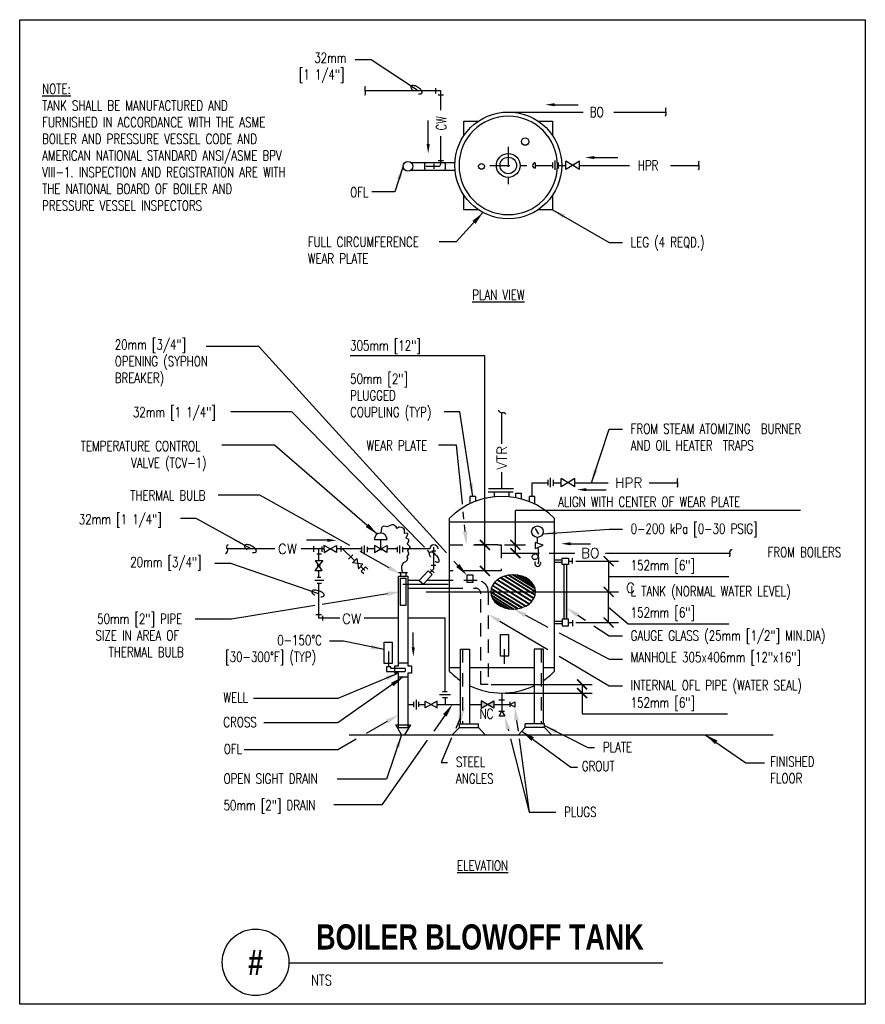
# Model space of a CAD drawing. Header units: inches. Extents: x -0.37 to 7.56, y -0.45 to 8.79.
import ezdxf
from ezdxf.enums import TextEntityAlignment as Align

# ---------------------------------------------------------------- set-up
doc = ezdxf.new("R2010")
doc.units = ezdxf.units.IN
doc.header["$MEASUREMENT"] = 0
doc.header["$PDSIZE"] = -1
doc.linetypes.add('CENTER2', pattern=[1.125, 0.75, -0.125, 0.125, -0.125])
doc.linetypes.add('HIDDEN2', pattern=[0.1875, 0.125, -0.0625])
doc.layers.get('Defpoints').update_dxf_attribs({"color": 2})
doc.layers.add('G-ANNO-NPLT', color=7, linetype='Continuous', plot=False)
for name, color, linetype in [('M-DETL-CNTR', 2, 'CENTER2'), ('M-DETL-DIMS', 1, 'Continuous'), ('M-DETL-HEVY', 5, 'Continuous'), ('M-DETL-MEDM', 4, 'Continuous'), ('M-DETL-TEXT', 2, 'Continuous'), ('M-DETL-THIN', 5, 'Continuous')]:
    doc.layers.add(name, color=color, linetype=linetype)
doc.styles.add('BOLD', font='bold.shx', dxfattribs={"width": 0.9})
doc.styles.add('Romans', font='romans.shx', dxfattribs={"width": 0.75})
doc.dimstyles.new('VA-Dims', dxfattribs={"dimtxt": 0.09375, "dimasz": 0.09375, "dimexe": 0.09375, "dimexo": 0.03125, "dimgap": 0.02, "dimtad": 1, "dimdec": 5, "dimzin": 0, "dimdsep": 46, "dimlunit": 4, "dimtxsty": 'Romans', "dimblk": 'ARCHTICK', "dimcen": 0.09375, "dimclrd": 256, "dimclre": 256, "dimclrt": 256, "dimadec": 0, "dimazin": 0, "dimtfac": 1, "dimtdec": 5, "dimtofl": 0, "dimtmove": 0, "dimatfit": 3, "dimfxl": 1, "dimfrac": 2, "dimtolj": 1, "dimtzin": 0, "dimlwd": -1, "dimlwe": -1, "dimarcsym": 0})
doc.dimstyles.new('VA-Lead', dxfattribs={"dimtxt": 0.09375, "dimasz": 0.125, "dimexe": 0.125, "dimexo": 0.03125, "dimgap": 0.02, "dimtad": 1, "dimdec": 5, "dimzin": 0, "dimdsep": 46, "dimlunit": 4, "dimtxsty": 'Romans', "dimcen": 0.125, "dimclrd": 256, "dimclre": 256, "dimclrt": 256, "dimadec": 0, "dimazin": 0, "dimtfac": 1, "dimtdec": 5, "dimtofl": 0, "dimtmove": 0, "dimatfit": 3, "dimfxl": 1, "dimfrac": 2, "dimtolj": 1, "dimtzin": 0, "dimlwd": -1, "dimlwe": -1, "dimarcsym": 0})
doc.dimstyles.new('VA-Loop', dxfattribs={"dimtxt": 0.09375, "dimasz": 0.18, "dimexe": 0.125, "dimexo": 0.0625, "dimgap": 0.09, "dimtad": 0, "dimtih": 1, "dimtoh": 1, "dimdec": 4, "dimzin": 0, "dimdsep": 46, "dimtxsty": 'Romans', "dimcen": 0.09, "dimclrd": 256, "dimclre": 256, "dimclrt": 256, "dimadec": 0, "dimazin": 0, "dimtfac": 1, "dimtdec": 4, "dimtofl": 0, "dimtmove": 0, "dimatfit": 3, "dimldrblk": 'dimloop1', "dimfxl": 1, "dimtolj": 1, "dimtzin": 0, "dimlwd": -1, "dimlwe": -1, "dimarcsym": 0})

# ---------------------------------------------------------------- blocks, each defined once
blk = doc.blocks.new('_ArchTick')
at = {"color": 0, "linetype": 'ByBlock', "const_width": 0.15}
blk.add_lwpolyline([(-0.5, -0.5), (0.5, 0.5)], dxfattribs=at)
blk = doc.blocks.new('*D3')
at = {"layer": 'Defpoints', "color": 0, "transparency": 16777216}
for p in [(4.0549, 2.5538), (4.1552, 2.4726), (4.9071, 2.4726)]:
    blk.add_point(p, dxfattribs=at)
at = {"layer": 'M-DETL-DIMS', "transparency": 16777216}
for p, q in [((4.0861, 2.5538), (5.0009, 2.5538)), ((4.9071, 2.5538), (4.9071, 2.4726)), ((4.1865, 2.4726), (5.0009, 2.4726)), ((4.9071, 2.4726), (4.9071, 2.2763))]:
    blk.add_line(p, q, dxfattribs=at)
at = {"layer": 'M-DETL-DIMS', "transparency": 16777216, "xscale": 0.09375, "yscale": 0.09375, "zscale": 0.09375}
for p, rotation in [((4.9071, 2.5538), 90), ((4.9071, 2.4726), 270)]:
    blk.add_blockref('_ArchTick', p, dxfattribs=dict(at, rotation=rotation))
blk = doc.blocks.new('*D4')
at = {"layer": 'Defpoints', "color": 0, "transparency": 16777216}
for p in [(4.8175, 3.7086), (4.7626, 3.4211), (5.1571, 3.4211)]:
    blk.add_point(p, dxfattribs=at)
at = {"layer": 'M-DETL-DIMS', "transparency": 16777216}
for p, q in [((4.8487, 3.7086), (5.2509, 3.7086)), ((5.1571, 3.7086), (5.1571, 3.4211)), ((4.7939, 3.4211), (5.2509, 3.4211))]:
    blk.add_line(p, q, dxfattribs=at)
at = {"layer": 'M-DETL-DIMS', "transparency": 16777216, "xscale": 0.09375, "yscale": 0.09375, "zscale": 0.09375}
for p, rotation in [((5.1571, 3.7086), 90), ((5.1571, 3.4211), 270)]:
    blk.add_blockref('_ArchTick', p, dxfattribs=dict(at, rotation=rotation))
blk = doc.blocks.new('*D5')
at = {"layer": 'Defpoints', "color": 0, "transparency": 16777216}
for p in [(4.7626, 3.4211), (5.1571, 3.4211), (4.8175, 3.1336)]:
    blk.add_point(p, dxfattribs=at)
at = {"layer": 'M-DETL-DIMS', "transparency": 16777216}
for p, q in [((4.7939, 3.4211), (5.2509, 3.4211)), ((5.1571, 3.1336), (5.1571, 3.4211)), ((4.8487, 3.1336), (5.2509, 3.1336))]:
    blk.add_line(p, q, dxfattribs=at)
at = {"layer": 'M-DETL-DIMS', "transparency": 16777216, "xscale": 0.09375, "yscale": 0.09375, "zscale": 0.09375}
for p, rotation in [((5.1571, 3.4211), 90), ((5.1571, 3.1336), 270)]:
    blk.add_blockref('_ArchTick', p, dxfattribs=dict(at, rotation=rotation))
blk = doc.blocks.new('*D6')
at = {"layer": 'Defpoints', "color": 0, "transparency": 16777216}
for p in [(3.9956, 3.8624), (4.1488, 3.8624), (4.1488, 3.619)]:
    blk.add_point(p, dxfattribs=at)
at = {"layer": 'M-DETL-DIMS', "transparency": 16777216}
for p, q in [((4.1175, 3.8624), (3.9018, 3.8624)), ((3.9956, 3.619), (3.9956, 3.8624)), ((4.1175, 3.619), (3.9018, 3.619))]:
    blk.add_line(p, q, dxfattribs=at)
at = {"layer": 'M-DETL-DIMS', "transparency": 16777216, "xscale": 0.09375, "yscale": 0.09375, "zscale": 0.09375}
for p, rotation in [((3.9956, 3.8624), 90), ((3.9956, 3.619), 270)]:
    blk.add_blockref('_ArchTick', p, dxfattribs=dict(at, rotation=rotation))
blk = doc.blocks.new('*D7')
at = {"layer": 'Defpoints', "color": 0, "transparency": 16777216}
for p in [(4.1488, 3.8624), (4.2818, 3.8624), (4.1488, 3.7854)]:
    blk.add_point(p, dxfattribs=at)
at = {"layer": 'M-DETL-DIMS', "transparency": 16777216}
for p, q in [((4.18, 3.8624), (4.3755, 3.8624)), ((4.2818, 3.7854), (4.2818, 3.8624)), ((4.18, 3.7854), (4.3755, 3.7854))]:
    blk.add_line(p, q, dxfattribs=at)
at = {"layer": 'M-DETL-DIMS', "transparency": 16777216, "xscale": 0.09375, "yscale": 0.09375, "zscale": 0.09375}
for p, rotation in [((4.2818, 3.8624), 90), ((4.2818, 3.7854), 270)]:
    blk.add_blockref('_ArchTick', p, dxfattribs=dict(at, rotation=rotation))
blk = doc.blocks.new('dimloop1')
blk.add_line((-0.383, 0), (-1, 0))
blk.add_lwpolyline([(0.15, -0.121, 0.038212), (0.207, -0.1, 0.102096), (0.278, -0.047, 0.184921), (0.296, 0, 0.184921), (0.278, 0.047, 0.102096), (0.207, 0.099, 0.060952), (0.115, 0.129, 0.047258), (-0.008, 0.14), (-0.078, 0.14, 0.047258), (-0.202, 0.129, 0.060952), (-0.294, 0.099, 0.102096), (-0.365, 0.047, 0.184921), (-0.383, 0, 0.184921), (-0.365, -0.047, 0.102096), (-0.294, -0.1, 0.060952), (-0.202, -0.129, 0.011023), (-0.173, -0.134, 0.047258)], format="xyb")

msp = doc.modelspace()

# ---------------------------------------------------------------- hatches: boundary and pattern name
at = {"layer": 'M-DETL-MEDM', "linetype": 'Continuous'}
h = msp.add_hatch(color=256, dxfattribs=at)
h.dxf.hatch_style = 1
h.paths.add_polyline_path([(3.961983, 2.398949), (3.962423, 2.331002), (4.021047, 2.365357)])
h.paths.add_polyline_path([(4.080112, 2.398949), (4.021047, 2.365357), (4.079672, 2.331002)])

# ---------------------------------------------------------------- linework, layer by layer
at = {"layer": 'G-ANNO-NPLT', "color": 6}
msp.add_lwpolyline([(-0.368602, 8.78833), (7.564983, 8.78833), (7.564983, -0.446953), (-0.368602, -0.446953)], close=True, dxfattribs=at)
at = {"layer": 'M-DETL-CNTR', "ltscale": 0.25}
for p, q in [((4.215139, 7.595422), (4.215139, 7.247173)), ((4.041014, 7.421298), (4.389263, 7.421298))]:
    msp.add_line(p, q, dxfattribs=at)
at = {"layer": 'M-DETL-DIMS'}
for p, q in [((3.995569, 5.635417), (2.731546, 5.635417)), ((3.995569, 3.862424), (3.995569, 5.635417)), ((4.2818, 3.785437), (4.2818, 4.185699)), ((6.955957, 4.185699), (4.2818, 4.185699)), ((5.157147, 3.564864), (6.284212, 3.564864)), ((3.443873, 3.421102), (5.250897, 3.421102)), ((4.054882, 2.55381), (4.31123, 2.55381)), ((4.907147, 2.276306), (6.273123, 2.276306))]:
    msp.add_line(p, q, dxfattribs=at)
msp.add_lwpolyline([(5.157147, 3.277341), (5.341624, 3.122229), (6.284212, 3.122229)], dxfattribs=at)
at = {"layer": 'M-DETL-HEVY'}
for p, q in [((4.285729, 4.303645), (4.285729, 4.347922)), ((4.285729, 4.347922), (4.337979, 4.347922)), ((4.337979, 4.291601), (4.337979, 4.347922)), ((3.856156, 4.315523), (3.856156, 4.248625)), ((3.908406, 4.315523), (3.856156, 4.315523)), ((3.908406, 4.315523), (3.908406, 4.27085)), ((4.413764, 4.266298), (4.413764, 4.315523)), ((4.466014, 4.315523), (4.413764, 4.315523)), ((4.466014, 4.242934), (4.466014, 4.315523)), ((3.663171, 2.675535), (3.663171, 4.112971)), ((3.663171, 4.078138), (4.647286, 4.078138)), ((4.647286, 4.112971), (4.647286, 2.675535)), ((3.766021, 2.710368), (3.663171, 2.710368)), ((4.458629, 2.710368), (3.851823, 2.710368)), ((4.647286, 2.710368), (4.544431, 2.710368))]:
    msp.add_line(p, q, dxfattribs=at)
msp.add_circle((4.215139, 7.421298), 0.501094, dxfattribs=at)
for centre, radius, start, end in [((4.215139, 7.421298), 0.461631, 90, 270), ((4.215139, 7.421298), 0.461631, 270, 90), ((4.155228, 3.618049), 0.697903, 45.1662556, 134.8337444), ((4.155228, 3.170461), 0.697903, 225.1662556, 236.1043361), ((4.155228, 3.170461), 0.697903, 303.8953556, 314.8337444), ((4.155228, 3.170461), 0.697903, 244.492225, 295.5075722)]:
    msp.add_arc(centre, radius, start, end, dxfattribs=at)
at = {"layer": 'M-DETL-HEVY', "linetype": 'Continuous'}
msp.add_solid([(4.737744, 3.421102), (4.762649, 3.421102), (4.737744, 3.164012), (4.762649, 3.164012)], dxfattribs=at)
at = {"layer": 'M-DETL-MEDM'}
for p, q in [((3.533076, 8.147301), (3.533076, 8.096591)), ((3.557937, 8.082221), (3.607209, 8.082221)), ((3.303194, 7.447884), (3.714749, 7.447884)), ((3.517326, 7.435459), (3.517326, 7.390922)), ((3.559062, 7.468466), (3.606156, 7.468466)), ((4.468582, 7.446626), (4.468582, 7.396012)), ((4.630993, 7.450253), (4.630993, 7.396789)), ((4.653163, 7.468074), (4.653163, 7.380752)), ((4.682266, 7.450253), (4.682266, 7.393226)), ((4.884305, 7.460964), (4.756805, 7.382712)), ((4.884305, 7.382712), (4.756805, 7.460964)), ((4.756805, 7.382712), (4.756805, 7.460964)), ((4.884305, 7.382712), (4.884305, 7.460964)), ((3.303194, 7.378218), (3.715898, 7.378218)), ((3.186381, 2.726408), (3.186381, 3.56992)), ((3.379248, 3.528524), (3.271517, 3.528524)), ((3.273617, 3.56992), (3.273617, 2.726408)), ((3.663171, 3.528524), (3.451949, 3.528524)), ((3.271517, 3.45618), (3.663171, 3.45618)), ((3.186381, 2.173602), (3.186381, 2.659189)), ((3.273617, 2.659189), (3.273617, 2.173717))]:
    msp.add_line(p, q, dxfattribs=at)
at = {"layer": 'M-DETL-MEDM', "linetype": 'Continuous'}
for p, q in [((4.585793, 4.473222), (4.585793, 4.419757)), ((4.607963, 4.491043), (4.607963, 4.403721)), ((4.637067, 4.473222), (4.637067, 4.416195)), ((4.839105, 4.483933), (4.711605, 4.405681)), ((4.839105, 4.405681), (4.711605, 4.483933)), ((4.711605, 4.405681), (4.711605, 4.483933)), ((4.839105, 4.405681), (4.839105, 4.483933)), ((4.466754, 4.016836), (4.497677, 3.963039)), ((2.958531, 3.912732), (3.078776, 3.912732)), ((3.018653, 3.824259), (3.018653, 3.912732)), ((4.468574, 3.885854), (4.468574, 3.827382)), ((4.541328, 3.860125), (4.468574, 3.885854)), ((2.38888, 3.8516), (2.38888, 3.79735)), ((2.466507, 3.847263), (2.466507, 3.79735)), ((2.645385, 3.8516), (2.645385, 3.799519)), ((2.839676, 3.844833), (2.839676, 3.794921)), ((2.863301, 3.855683), (2.863301, 3.781902)), ((2.891987, 3.844833), (2.891987, 3.794921)), ((3.171834, 3.844833), (3.171834, 3.794921)), ((3.195459, 3.855683), (3.195459, 3.781902)), ((3.224144, 3.844833), (3.224144, 3.794921)), ((3.497128, 3.807627), (3.536987, 3.807627)), ((4.468574, 3.827382), (4.541328, 3.860125)), ((2.474945, 3.71706), (2.399408, 3.621573)), ((2.405756, 3.71706), (2.474945, 3.71706)), ((2.468597, 3.621573), (2.405756, 3.71706)), ((2.419255, 3.777819), (2.461443, 3.777819)), ((2.757294, 3.770233), (2.717646, 3.72913)), ((2.793879, 3.734942), (2.75423, 3.693839)), ((2.793879, 3.734942), (2.811295, 3.638794)), ((4.720305, 3.719838), (4.647286, 3.719838)), ((4.720305, 3.697414), (4.647286, 3.697414)), ((4.780093, 3.708626), (4.81746, 3.708626)), ((4.81746, 3.687804), (4.81746, 3.739057)), ((2.399408, 3.621573), (2.468597, 3.621573)), ((2.850944, 3.679897), (2.75423, 3.693839)), ((2.850944, 3.679897), (2.811295, 3.638794)), ((2.875506, 3.656201), (2.835856, 3.615098)), ((2.835856, 3.615098), (2.859379, 3.5924)), ((2.875506, 3.656201), (2.899032, 3.633508)), ((3.184448, 3.604775), (3.269632, 3.604775)), ((3.205822, 3.56992), (3.205822, 3.604775)), ((3.253151, 3.604775), (3.253151, 3.56992)), ((3.487162, 3.63144), (3.519548, 3.599405)), ((3.492143, 3.673083), (3.536987, 3.673083)), ((4.737744, 3.678194), (4.737744, 3.164012)), ((4.762649, 3.678194), (4.762649, 3.164012)), ((2.399004, 3.532604), (2.485068, 3.532604)), ((2.422629, 3.558646), (2.458068, 3.558646)), ((3.186381, 3.56992), (3.273617, 3.56992)), ((2.420945, 3.502226), (2.463131, 3.502226)), ((2.409406, 3.209246), (2.462439, 3.209246)), ((2.473529, 3.195609), (2.473529, 3.151589)), ((4.720305, 3.144792), (4.647286, 3.144792)), ((4.81746, 3.156038), (4.81746, 3.09838)), ((4.720305, 3.122368), (4.647286, 3.122368)), ((4.780093, 3.13358), (4.81746, 3.13358)), ((3.766021, 2.88386), (3.851823, 2.88386)), ((3.766021, 2.185303), (3.766021, 2.88386)), ((3.851823, 2.88386), (3.851823, 2.185303)), ((4.458629, 2.88386), (4.458629, 2.185303)), ((4.544431, 2.88386), (4.458629, 2.88386)), ((4.544431, 2.185303), (4.544431, 2.88386)), ((3.093941, 2.719385), (3.093941, 2.860852)), ((3.113762, 2.719385), (3.072136, 2.719385)), ((3.072136, 2.719385), (3.072136, 2.673505)), ((3.113762, 2.704003), (3.113762, 2.719385)), ((3.149832, 2.704003), (3.113762, 2.704003)), ((3.149832, 2.659189), (3.149832, 2.726408)), ((3.149832, 2.726408), (3.186381, 2.726408)), ((3.246767, 2.704003), (3.149832, 2.704003)), ((3.186381, 2.756287), (3.273617, 2.756287)), ((3.246767, 2.704003), (3.246767, 2.673505)), ((3.273617, 2.726408), (3.308594, 2.726408)), ((3.308594, 2.726408), (3.308594, 2.659189)), ((3.072136, 2.673505), (3.149832, 2.673505)), ((3.149832, 2.673505), (3.246767, 2.673505)), ((3.186381, 2.659189), (3.149832, 2.659189)), ((3.186381, 2.624334), (3.273617, 2.624334)), ((3.308594, 2.659189), (3.273617, 2.659189)), ((3.349866, 2.408137), (3.349866, 2.317783)), ((3.570453, 2.457513), (3.674213, 2.457513)), ((3.597414, 2.48693), (3.640715, 2.48693)), ((3.599046, 2.431248), (3.643981, 2.431248)), ((4.127351, 2.408254), (4.180516, 2.408254)), ((3.32699, 2.389227), (3.32699, 2.342998)), ((3.374377, 2.389227), (3.374377, 2.342998)), ((4.232212, 2.344073), (4.232212, 2.389104)), ((4.127351, 2.301704), (4.180516, 2.301704)), ((3.161322, 2.173569), (3.296541, 2.173748)), ((3.214962, 2.080948), (3.161322, 2.173569)), ((3.186381, 2.149919), (3.186381, 2.173602)), ((3.186381, 2.149919), (3.273617, 2.150032)), ((3.296541, 2.173748), (3.243125, 2.080948)), ((3.273617, 2.173717), (3.273617, 2.150032)), ((3.68943, 2.080948), (3.756167, 2.148202)), ((3.756167, 2.148202), (3.756167, 2.185303)), ((3.756167, 2.185303), (3.937308, 2.185303)), ((3.756167, 2.148202), (3.937308, 2.148202)), ((3.937308, 2.148202), (3.937308, 2.185303)), ((3.937308, 2.148202), (3.997693, 2.080948)), ((4.373144, 2.148202), (4.31276, 2.080948)), ((4.373144, 2.148202), (4.373144, 2.185303)), ((4.554286, 2.185303), (4.373144, 2.185303)), ((4.554286, 2.148202), (4.373144, 2.148202)), ((4.554286, 2.148202), (4.554286, 2.185303)), ((4.621022, 2.080948), (4.554286, 2.148202)), ((2.722825, 2.080948), (6.700771, 2.080948))]:
    msp.add_line(p, q, dxfattribs=at)
at = {"layer": 'M-DETL-MEDM'}
for points in [[(3.798924, 7.700335), (3.798749, 7.836612), (3.935027, 7.836786)], [(4.494176, 7.837512), (4.630452, 7.837687), (4.630627, 7.701411)], [(3.936102, 7.005083), (3.799826, 7.004908), (3.799651, 7.141186)], [(4.631353, 7.142261), (4.631527, 7.005985), (4.495251, 7.00581)]]:
    msp.add_lwpolyline(points, dxfattribs=at)
at = {"layer": 'M-DETL-MEDM', "linetype": 'Continuous'}
for points in [[(2.545099, 3.824259), (2.486034, 3.857852), (2.486474, 3.789905), (2.486474, 3.789905)], [(2.545099, 3.824259), (2.604163, 3.857852), (2.603723, 3.789905), (2.603723, 3.789905)], [(3.018653, 3.824259), (2.95959, 3.857852), (2.960029, 3.789905), (2.960029, 3.789905)], [(3.018653, 3.824259), (3.077718, 3.857852), (3.077278, 3.789905), (3.077278, 3.789905)], [(4.720305, 3.739057), (4.780093, 3.739057), (4.780093, 3.678194), (4.720305, 3.678194)], [(3.379248, 3.528524), (3.418502, 3.492289), (3.502441, 3.583226), (3.463188, 3.619461)], [(3.252821, 3.551084), (3.252821, 3.295019), (3.205569, 3.295019), (3.205569, 3.551084)], [(3.826092, 3.576972), (3.826092, 3.511139), (3.886891, 3.511139), (3.886891, 3.576972)], [(4.720305, 3.103149), (4.780093, 3.103149), (4.780093, 3.164012), (4.720305, 3.164012)], [(4.141523, 3.021339), (4.216846, 3.021339), (4.216846, 2.819972), (4.141523, 2.819972)], [(3.051323, 2.950064), (3.126646, 2.950064), (3.126646, 2.748697), (3.051323, 2.748697)], [(3.492022, 2.365357), (3.436466, 2.332491), (3.435783, 2.397038), (3.435783, 2.397038)], [(3.492022, 2.365357), (3.547576, 2.332491), (3.548259, 2.397038), (3.548259, 2.397038)], [(4.021047, 2.365357), (3.961983, 2.398949), (3.962423, 2.331002), (3.962423, 2.331002)], [(4.021047, 2.365357), (4.080112, 2.398949), (4.079672, 2.331002), (4.079672, 2.331002)], [(4.232212, 2.365357), (4.27582, 2.39038), (4.275689, 2.340102), (4.275689, 2.340102)], [(4.155227, 2.301704), (4.182078, 2.255449), (4.128596, 2.255322), (4.128596, 2.255322)]]:
    msp.add_lwpolyline(points, close=True, dxfattribs=at)
at = {"layer": 'M-DETL-MEDM'}
for centre, radius in [((4.373761, 7.645507), 0.035359), ((4.215139, 7.421298), 0.111625), ((4.215139, 7.421298), 0.077435), ((3.273694, 7.413051), 0.045647), ((3.963685, 7.412502), 0.027022)]:
    msp.add_circle(centre, radius, dxfattribs=at)
at = {"layer": 'M-DETL-MEDM', "linetype": 'Continuous'}
for centre, radius in [((4.488544, 3.98643), 0.053825), ((3.018654, 3.824259), 0.011), ((2.437176, 3.669316), 0.011)]:
    msp.add_circle(centre, radius, dxfattribs=at)
at = {"layer": 'M-DETL-MEDM'}
for centre, radius, start, end in [((3.520484, 7.413051), 0.091557, 157.63815, 202.3618528), ((3.55429, 7.413051), 0.073138, 331.5580139, 28.4419861), ((4.468581, 7.421319), 0.025307, 90, 270)]:
    msp.add_arc(centre, radius, start, end, dxfattribs=at)
at = {"layer": 'M-DETL-MEDM', "linetype": 'Continuous'}
for centre, radius, start, end in [((3.018654, 3.912732), 0.060122, 0, 179.9997306), ((3.517589, 3.824259), 0.038796, 0, 180), ((4.49206, 3.688444), 0.027508, 150.8658556, 26.9181333)]:
    msp.add_arc(centre, radius, start, end, dxfattribs=at)
at = {"layer": 'M-DETL-TEXT'}
for p, q in [((4.650727, 7.990619), (4.872077, 7.990619)), ((3.463958, 7.621661), (3.463958, 7.842854)), ((5.02321, 7.495277), (5.244562, 7.495277)), ((4.948184, 4.380086), (5.134813, 4.380086)), ((2.51712, 3.905039), (2.321023, 3.905039)), ((4.799439, 3.872739), (4.986068, 3.872739)), ((3.324182, 2.901394), (3.324182, 3.040557)), ((2.156711, -0.058152), (5.66467, -0.058152))]:
    msp.add_line(p, q, dxfattribs=at)
at = {"layer": 'M-DETL-TEXT', "linetype": 'ByBlock'}
for p, q in [((3.427994, 3.841729), (3.39958, 3.870747)), ((3.477306, 3.791367), (3.457858, 3.811229))]:
    msp.add_line(p, q, dxfattribs=at)
at = {"layer": 'M-DETL-TEXT', "extrusion": (0, 0, -1)}
for points in [[(-3.636005, 3.786231), (-1.875998, 5.723749), (-1.381531, 5.723749)], [(-3.784472, 4.254529), (-3.730617, 4.797898), (-3.560639, 4.797898)], [(-2.728586, 3.854955), (-1.882937, 4.329148), (-1.494138, 4.329148)], [(-3.785654, 4.242601), (-3.784472, 4.254529)], [(-3.799553, 4.102366), (-3.792533, 4.173192)], [(-3.811006, 3.986814), (-3.804748, 4.049955)], [(-3.096794, 3.648485), (-2.824306, 3.80128)], [(-3.742043, 3.669497), (-3.704539, 3.710785)], [(-3.082189, 3.402992), (-2.470567, 3.303554)], [(-2.401574, 3.292337), (-1.620136, 3.16529), (-1.27831, 3.16529)], [(-3.61962, 2.263142), (-3.515738, 2.115571)], [(-3.077886, 2.205379), (-2.882927, 2.093824)], [(-2.786749, 2.038792), (-2.615219, 1.940644), (-1.737355, 1.940644)], [(-3.455389, 2.029839), (-3.028613, 1.423574), (-2.577955, 1.423574)]]:
    msp.add_lwpolyline(points, dxfattribs=at)
at = {"layer": 'M-DETL-TEXT', "linetype": 'ByBlock'}
msp.add_lwpolyline([(3.39958, 3.870747), (2.18577, 5.110398), (1.612699, 5.110398)], dxfattribs=at)
msp.add_lwpolyline([(3.52892, 3.70759, 0.03821208), (3.538784, 3.702947, 0.10209613), (3.554532, 3.700405, 0.18492132), (3.562802, 3.703991, 0.18492132), (3.566562, 3.712184, 0.10209613), (3.564352, 3.727982, 0.06095209), (3.556583, 3.743496, 0.04725815), (3.542526, 3.760865), (3.53371, 3.769868, 0.04725815), (3.516641, 3.784289, 0.06095209), (3.501294, 3.792382, 0.10209613), (3.485546, 3.794924, 0.18492132), (3.477276, 3.791338, 0.18492132), (3.473516, 3.783145, 0.10209613), (3.475726, 3.767347, 0.06095209), (3.483494, 3.751833, 0.01102286), (3.486478, 3.747546, 0.04725815)], format="xyb", dxfattribs=at)
at = {"layer": 'M-DETL-TEXT'}
msp.add_lwpolyline([(6.330283, 3.780638, 0, 0.03125, 0), (6.424033, 3.780638, 0, 0, 0), (6.557236, 3.780638, 0, 0, 0)], format="xyseb", dxfattribs=at)
for points in [[(4.134834, 3.148008), (4.587174, 2.880381)], [(4.375461, 3.202433), (4.587174, 3.091516)], [(4.867132, 3.202611), (4.938644, 3.155647)], [(5.019276, 3.102694), (5.160858, 3.009713), (5.285858, 3.009713)], [(4.691486, 3.036867), (4.693425, 3.035851)], [(4.693425, 3.035851), (5.160858, 2.790963), (5.285858, 2.790963)], [(4.691486, 2.818665), (5.160858, 2.540963), (5.285858, 2.540963)], [(3.760817, 2.230817), (3.722015, 2.141071)], [(4.212885, 2.134305), (4.216843, 2.118738)], [(4.292695, 2.216264), (4.306609, 2.114941)], [(3.683818, 2.052724), (3.584156, 1.822213), (3.646656, 1.822213)], [(4.236189, 2.042665), (4.410858, 1.355807), (4.660858, 1.355807)], [(4.316278, 2.044534), (4.410858, 1.355807), (4.660858, 1.355807)]]:
    msp.add_lwpolyline(points, dxfattribs=at)
msp.add_circle((1.844211, -0.053231), 0.3125, dxfattribs=at)
for points in [[(4.650727, 7.975952), (4.650727, 8.005286), (4.562727, 7.990619)], [(3.478625, 7.621661), (3.449291, 7.621661), (3.463958, 7.533661)], [(5.02321, 7.480609), (5.02321, 7.509944), (4.93521, 7.495277)], [(4.948184, 4.36542), (4.948184, 4.394753), (4.860184, 4.380086)], [(2.51712, 3.919706), (2.51712, 3.890373), (2.60512, 3.905039)], [(4.799439, 3.858072), (4.799439, 3.887406), (4.711439, 3.872739)], [(4.365793, 3.183979), (4.264737, 3.260442), (4.385129, 3.220887)], [(4.855696, 3.185198), (4.762649, 3.271229), (4.878569, 3.220025)], [(4.124225, 3.130077), (4.027253, 3.211658), (4.145442, 3.165938)], [(3.338849, 2.901394), (3.309515, 2.901394), (3.324182, 2.813394)], [(3.741695, 2.239085), (3.810423, 2.345553), (3.77994, 2.22255)], [(4.272056, 2.21343), (4.275689, 2.340102), (4.313335, 2.219099)], [(4.192694, 2.12917), (4.182078, 2.255449), (4.233076, 2.139439)]]:
    msp.add_solid(points, dxfattribs=at)
at = {"layer": 'M-DETL-TEXT', "extrusion": (0, 0, -1)}
for points in [[(-3.790274, 3.984759), (-3.823334, 3.862424), (-3.831737, 3.988869)], [(-3.086604, 3.630313), (-3.205822, 3.587347), (-3.106983, 3.666656)], [(-3.726623, 3.655489), (-3.826092, 3.576972), (-3.757464, 3.683505)], [(-3.085532, 3.382429), (-3.205569, 3.423051), (-3.078846, 3.423555)], [(-3.636656, 2.25115), (-3.691573, 2.365357), (-3.602585, 2.275134)], [(-3.088233, 2.187296), (-3.186381, 2.267458), (-3.06754, 2.223461)]]:
    msp.add_solid(points, dxfattribs=at)
at = {"layer": 'M-DETL-THIN'}
for p, q in [((3.582321, 8.122323), (2.873503, 8.122323)), ((3.582321, 7.939531), (3.582321, 8.122323)), ((4.215139, 7.922392), (4.918764, 7.922392)), ((5.20593, 7.922392), (5.693356, 7.922392)), ((3.582321, 7.435051), (3.582321, 7.696395)), ((3.443105, 7.413051), (3.560321, 7.413051)), ((4.468582, 7.421319), (4.630993, 7.421837)), ((4.682266, 7.421837), (4.756805, 7.421837)), ((4.884305, 7.421837), (5.351066, 7.421298)), ((5.736972, 7.421298), (6.003094, 7.421298)), ((4.155231, 4.81072), (4.155231, 5.100788)), ((4.155231, 4.389787), (4.155231, 4.542805)), ((4.439889, 4.315523), (4.439889, 4.444806)), ((4.439889, 4.444806), (4.585793, 4.444806)), ((4.637067, 4.444806), (4.711605, 4.444806)), ((4.839105, 4.444806), (5.152047, 4.444806)), ((5.537953, 4.444806), (5.804074, 4.444806)), ((4.490327, 3.878159), (4.490327, 3.932635)), ((2.026005, 3.824259), (1.581249, 3.824259)), ((2.486252, 3.824259), (2.272898, 3.824259)), ((2.437177, 3.71706), (2.437177, 3.824259)), ((2.839676, 3.824259), (2.603945, 3.824259)), ((2.660153, 3.824259), (2.774054, 3.714391)), ((2.959807, 3.824259), (2.891987, 3.824259)), ((3.171834, 3.824259), (3.0775, 3.824259)), ((3.478793, 3.824259), (3.224144, 3.824259)), ((3.517588, 3.636878), (3.517588, 3.840858)), ((4.647286, 3.785437), (4.839768, 3.785437)), ((5.126934, 3.785437), (6.294067, 3.785437)), ((2.437177, 3.558646), (2.437177, 3.621573)), ((2.83112, 3.659346), (2.870154, 3.62169)), ((3.48171, 3.602363), (3.517588, 3.636878)), ((2.437177, 3.174814), (2.437177, 3.502226)), ((3.651401, 3.490644), (3.225424, 3.490644)), ((2.634479, 3.174814), (2.437177, 3.174814)), ((3.186381, 3.174814), (2.863774, 3.174814)), ((3.621923, 3.174814), (3.273617, 3.174814)), ((3.621923, 2.48693), (3.621923, 3.174814)), ((3.621923, 2.431248), (3.621923, 2.365357)), ((4.155227, 2.472556), (4.155227, 2.301704)), ((3.273617, 2.365357), (3.32699, 2.365357)), ((3.374377, 2.365357), (3.436118, 2.365357)), ((3.547925, 2.365357), (3.766021, 2.365357)), ((3.851823, 2.365357), (3.9622, 2.365357)), ((4.079894, 2.365357), (4.232212, 2.365357))]:
    msp.add_line(p, q, dxfattribs=at)
at = {"layer": 'M-DETL-THIN', "linetype": 'Continuous'}
for p, q in [((4.02794, 4.358843), (4.26088, 4.358843)), ((4.029865, 4.389787), (4.263766, 4.389787)), ((4.085564, 4.315954), (4.085564, 4.358843)), ((4.224897, 4.315954), (4.224897, 4.358843)), ((4.17593, 2.884962), (4.17593, 2.747318))]:
    msp.add_line(p, q, dxfattribs=at)
at = {"layer": 'M-DETL-THIN', "linetype": 'HIDDEN2'}
for p, q in [((3.663171, 3.862424), (4.148774, 3.862424)), ((4.148774, 3.862424), (4.148774, 3.618965)), ((4.148774, 3.785437), (4.647286, 3.785437)), ((4.148774, 3.618965), (3.663171, 3.618965)), ((3.922753, 3.528524), (3.663171, 3.528524)), ((3.663171, 3.45618), (3.906238, 3.45618)), ((4.027253, 3.424024), (4.027253, 2.55381)), ((3.958488, 2.55381), (3.958488, 3.40393)), ((3.785088, 2.88386), (3.785088, 2.185303)), ((4.525366, 2.88386), (4.525366, 2.185303)), ((4.027253, 2.55381), (3.958488, 2.55381))]:
    msp.add_line(p, q, dxfattribs=at)
at = {"layer": 'M-DETL-THIN', "linetype": 'Continuous'}
msp.add_lwpolyline([(3.22326, 3.604775), (3.21644, 3.642946), (3.217059, 3.66144), (3.225958, 3.685824), (3.235561, 3.696482), (3.254812, 3.707713), (3.271004, 3.721593), (3.27308, 3.737609), (3.265609, 3.746687), (3.269346, 3.756832), (3.283875, 3.774983), (3.276818, 3.802212), (3.272851, 3.81206), (3.275573, 3.816629), (3.295087, 3.83745), (3.294133, 3.843935), (3.281799, 3.855602), (3.270944, 3.868219), (3.269761, 3.875357), (3.281387, 3.898315), (3.281879, 3.910061), (3.276819, 3.914331), (3.260181, 3.922044), (3.256476, 3.928748), (3.272253, 3.961316), (3.271575, 3.968494), (3.258963, 3.972528), (3.246354, 3.969283), (3.243186, 3.971992), (3.241527, 4.006161), (3.236206, 4.015553), (3.217445, 4.025917), (3.196226, 4.028844), (3.187553, 4.026985), (3.173852, 4.016307), (3.162642, 4.031257), (3.147205, 4.044782), (3.137317, 4.048875), (3.126646, 4.050022), (3.105762, 4.044602), (3.07919, 4.031254), (3.048051, 4.036595), (3.030763, 4.030975), (3.024578, 4.020032), (3.018653, 3.972854)], dxfattribs=at)
at = {"layer": 'M-DETL-THIN'}
msp.add_lwpolyline([(4.493841, 3.838754), (4.497702, 3.782461), (4.496797, 3.762361), (4.493793, 3.747056), (4.491454, 3.74107), (4.488551, 3.73612), (4.481406, 3.729072), (4.473151, 3.725373), (4.467437, 3.724502), (4.456592, 3.725868), (4.44697, 3.731137), (4.442472, 3.736261), (4.439139, 3.744431), (4.438708, 3.748868), (4.439138, 3.753403), (4.442446, 3.762263), (4.446881, 3.768216), (4.45629, 3.774987), (4.466847, 3.777688), (4.472476, 3.777388), (4.48081, 3.774322), (4.488425, 3.76752), (4.491757, 3.762511), (4.498317, 3.743816), (4.499942, 3.732092), (4.499729, 3.712411), (4.495712, 3.691151), (4.49206, 3.680258)], dxfattribs=at)
at = {"layer": 'M-DETL-THIN', "linetype": 'Continuous'}
for centre, radius, start, end in [((2.919577, 8.142433), 0.050272, 157.8153139, 203.5802), ((2.833361, 8.104791), 0.043804, 328.4686306, 23.593225), ((5.73943, 7.942503), 0.050272, 157.8153139, 203.5802), ((5.653214, 7.904861), 0.043804, 328.4686306, 23.593225), ((6.049168, 7.441408), 0.050272, 157.8153139, 203.5802), ((5.962952, 7.403766), 0.043804, 328.4686306, 23.593225), ((4.158581, 5.14173), 0.041078, 201.3372611, 265.3218667), ((4.165208, 5.066351), 0.035854, 37.9693111, 106.1578278), ((5.850149, 4.464917), 0.050272, 157.8153139, 203.5802), ((5.763933, 4.427274), 0.043804, 328.4686306, 23.593225), ((1.550576, 3.813169), 0.032616, 291.6401583, 19.8793028), ((1.591304, 3.842091), 0.020471, 104.9813028, 240.5809167), ((6.314832, 3.794889), 0.022814, 89.5071444, 204.4723028), ((6.266104, 3.771626), 0.031188, 313.2423139, 26.2862472)]:
    msp.add_arc(centre, radius, start, end, dxfattribs=at)
at = {"layer": 'M-DETL-THIN'}
msp.add_arc((3.560321, 7.435051), 0.022, 270, 0, dxfattribs=at)
at = {"layer": 'M-DETL-THIN', "linetype": 'HIDDEN2'}
for centre, radius in [((3.922753, 3.424024), 0.1045), ((3.906237, 3.40393), 0.05225)]:
    msp.add_arc(centre, radius, 0, 90, dxfattribs=at)

# ---------------------------------------------------------------- texts
at = {"layer": 'M-DETL-DIMS', "style": 'Romans'}
msp.add_text('C', height=0.09375, dxfattribs=at).set_placement((5.319446, 3.411545))
at = {"layer": 'M-DETL-DIMS', "char_height": 0.09375, "attachment_point": 1, "style": 'Romans'}
for s, insert, width in [('305mm [12"]', (2.731546, 5.779449), 1.00582401), ('ALIGN WITH CENTER OF WEAR PLATE', (4.682838, 4.312864), 2.19725745), ('152mm [6"]', (5.363973, 3.717863), 2.308), ('L TANK (NORMAL WATER LEVEL)', (5.363973, 3.474117), 2.5514358), ('152mm [6"]', (5.363973, 3.275228), 2.308), ('152mm [6"]', (5.363973, 2.429305), 2.308)]:
    msp.add_mtext(s, dxfattribs=dict(at, insert=insert, width=width))
at = {"layer": 'M-DETL-TEXT', "style": 'Romans'}
msp.add_text('VTR', height=0.09375, rotation=90, dxfattribs=at).set_placement((4.155231, 4.679591), align=Align.MIDDLE)
for s, p in [('HPR', (5.346037, 4.444806)), ('CW', (2.144412, 3.824259)), ('BO', (4.984046, 3.785437)), ('CW', (2.745512, 3.169462))]:
    msp.add_text(s, height=0.09375, dxfattribs=at).set_placement(p, align=Align.MIDDLE)
at = {"layer": 'M-DETL-TEXT', "width": 0.8}
for s, height, style, p in [('BOILER BLOWOFF TANK', 0.23622047, 'BOLD', (2.412045, 0.066844)), ('NTS', 0.0984252, 'Romans', (2.364283, -0.26987))]:
    msp.add_text(s, height=height, dxfattribs=dict(at, style=style)).set_placement(p)
at = {"layer": 'M-DETL-TEXT', "style": 'BOLD', "width": 0.8}
msp.add_text('#', height=0.23622, dxfattribs=at).set_placement((1.844211, -0.053231), align=Align.MIDDLE)
at = {"layer": 'M-DETL-TEXT', "char_height": 0.09375, "style": 'Romans'}
for s, insert, width, attachment_point in [('\\pi0.19272;32mm\\P\\pi0.04875;[1 1/4"]', (2.202311, 8.477874), 0.50410744, 1), ('{\\LNOTE:\\P}TANK SHALL BE MANUFACTURED AND FURNISHED IN ACCORDANCE WITH THE ASME BOILER AND PRESSURE VESSEL CODE AND AMERICAN NATIONAL STANDARD ANSI/ASME BPV VIII-1. INSPECTION AND REGISTRATION ARE WITH THE NATIONAL BOARD OF BOILER AND PRESSURE VESSEL INSPECTORS', (-0.158088, 8.186146), 2.50050969, 1), ('BO', (5.045184, 7.969267), 0.16071429, 2), ('HPR', (5.527201, 7.468173), 0.25446429, 2), ('OFL', (2.731546, 7.216949), 0.2641, 1), ('FULL CIRCUMFERENCE\\PWEAR PLATE', (2.334102, 6.750163), 1.25520877, 1), ('LEG (4 REQD.)', (5.363973, 6.748199), 1.61106518, 1), ('{\\LPLAN VIEW}', (3.877258, 6.254063), 0.7551, 1), ('20mm [3/4"] OPENING (SYPHON BREAKER)', (0.523211, 5.787119), 1.13928297, 1), ('50mm [2"] PLUGGED COUPLING (TYP) ', (2.731546, 5.466949), 0.99720363, 1), ('32mm [1 1/4"]', (0.69376, 5.154449), 1.26900407, 1), ('FROM STEAM ATOMIZING  BURNER AND OIL HEATER  TRAPS', (5.363973, 4.998199), 1.82142857, 1), ('\\pi0.0080229;TEMPERATURE CONTROL  \\P\\pi0.48012;VALVE (TCV-1)', (0.196239, 4.83639), 1.26695145, 1), ('WEAR PLATE', (2.884822, 4.841949), 0.84821429, 1), ('THERMAL BULB', (0.669046, 4.373199), 1.04910714, 1), ('32mm [1 1/4"]', (0.18649, 4.148801), 1.26900407, 1), ('0-200 kPa [0-30 PSIG]', (5.363973, 4.060699), 2.39654263, 1), ('FROM BOILERS', (6.648631, 3.84071), 1.01339286, 1), ('20mm [3/4"]', (0.669046, 3.748199), 0.96875, 1), ('\\pi0.048792;50mm [2"] PIPE \\P\\pi0.032051;SIZE IN AREA OF \\P\\pi0.15594;THERMAL BULB ', (0.309619, 3.216031), 0.94276561, 1), ('GAUGE GLASS (25mm [1/2"] MIN.DIA)', (5.363973, 3.058865), 3.09626878, 1), ('\\pi0.56683;0-150°C \\P\\pi0.077987;[30-300°F] (TYP)', (1.481239, 3.014996), 1.00209447, 1), ('MANHOLE 305x406mm [12"x16"]', (5.363973, 2.855452), 3.3565048, 1), ('INTERNAL OFL PIPE (WATER SEAL)', (5.363973, 2.591949), 2.46829968, 1), ('WELL', (1.542487, 2.476298), 0.33035714, 1), ('NC', (3.946306, 2.325008), 0.41964286, 1), ('CROSS', (1.54207, 2.246564), 0.4375, 1), ('OFL', (1.546022, 1.99459), 0.23660714, 1), ('PLATE', (5.103154, 2.011917), 0.37946429, 1), ('STEEL ANGLES', (3.724772, 1.873199), 0.46052197, 1), ('FINISHED\\PFLOOR', (6.672649, 1.876317), 0.16517857, 1), ('GROUT', (4.905369, 1.833895), 0.4375, 1), ('OPEN SIGHT DRAIN', (1.544046, 1.716949), 1.41027919, 1), ('50mm [2"] DRAIN', (1.544046, 1.466949), 3.71972544, 1), ('PLUGS', (4.738973, 1.404449), 0.41964286, 1), ('{\\LELEVATION}', (3.734469, 0.901098), 0.7098, 1)]:
    msp.add_mtext(s, dxfattribs=dict(at, insert=insert, width=width, attachment_point=attachment_point))
at = {"layer": 'M-DETL-TEXT', "insert": (3.540266, 7.816113), "char_height": 0.09375, "width": 0.09375, "attachment_point": 2, "rotation": 90, "style": 'Romans'}
msp.add_mtext('CW', dxfattribs=at)

# ---------------------------------------------------------------- dimensions: what is measured, and where the dimension line sits
at = {"layer": 'M-DETL-DIMS'}
for base, p1, picture, middle in [((3.995569, 3.862424), (4.148774, 3.618965), '*D6', (3.995569, 3.740694)), ((4.2818, 3.862424), (4.148774, 3.785437), '*D7', (4.2818, 3.823931))]:
    dim = msp.add_linear_dim(base=base, p1=p1, p2=(4.148774, 3.862424), angle=90, text=' ', dimstyle='VA-Dims', override={"dimpost": '\\X'}, dxfattribs=at)
    dim.commit()
    dim.dimension.update_dxf_attribs({"geometry": picture, "text_midpoint": middle})
for base, p1, p2, angle, picture, middle in [((5.157147, 3.421102), (4.81746, 3.708626), (4.762649, 3.421102), 90, '*D4', (5.157147, 3.451122)), ((5.157147, 3.421102), (4.81746, 3.133579), (4.762649, 3.421102), 270, '*D5', (5.157147, 3.391083)), ((4.907147, 2.472556), (4.054882, 2.55381), (4.155227, 2.472556), 90, '*D3', (4.907147, 2.296306))]:
    dim = msp.add_linear_dim(base=base, p1=p1, p2=p2, angle=angle, text=' ', dimstyle='VA-Dims', override={"dimpost": '\\X'}, dxfattribs=at)
    dim.commit()
    dim.dimension.update_dxf_attribs({"geometry": picture, "text_midpoint": middle, "dimtype": 160})

# ---------------------------------------------------------------- meshes
at = {"layer": 'M-DETL-HEVY'}
mesh = msp.add_polyface(dxfattribs=at)
corners = [(4.145333, 3.28733), (4.11358, 3.307339), (4.146865, 3.286701), (4.090535, 3.328899), (4.18156, 3.272463), (4.087521, 3.331719), (4.184017, 3.27189), (4.070049, 3.356817), (4.220869, 3.263307), (4.068157, 3.359534), (4.223706, 3.263093), (4.05732, 3.386963), (4.261749, 3.260216), (4.056233, 3.389715), (4.264737, 3.260442), (4.05256, 3.418351), (4.302628, 3.263307), (4.052207, 3.421103), (4.305598, 3.263999), (4.05589, 3.449814), (4.341937, 3.272463), (4.056233, 3.45249), (4.344741, 3.273613), (4.067162, 3.480153), (4.378164, 3.28733), (4.068157, 3.482672), (4.380672, 3.28891), (4.085935, 3.508209), (4.409917, 3.307339), (4.087521, 3.510487), (4.412013, 3.3093), (4.111484, 3.532906), (4.435977, 3.331719), (4.11358, 3.534867), (4.437562, 3.333996), (4.142825, 3.553295), (4.45534, 3.359534), (4.145333, 3.554875), (4.456335, 3.362052), (4.178756, 3.568592), (4.467264, 3.389715), (4.18156, 3.569743), (4.467608, 3.392392), (4.471291, 3.421103), (4.2179, 3.578207), (4.471291, 3.421103), (4.470938, 3.423854), (4.220869, 3.578898), (4.467264, 3.45249), (4.258761, 3.581764), (4.466177, 3.455243), (4.261749, 3.58199), (4.45534, 3.482672), (4.299791, 3.579113), (4.453449, 3.485389), (4.302628, 3.578898), (4.435977, 3.510487), (4.33948, 3.570315), (4.432963, 3.513307), (4.341937, 3.569743), (4.409917, 3.534867), (4.376632, 3.555504), (4.378164, 3.554875)]
mesh.append_faces([[corners[k] for k in face] for face in [(0, 0, 2, 1), (1, 2, 4, 3), (3, 4, 6, 5), (5, 6, 8, 7), (7, 8, 10, 9), (9, 10, 12, 11), (11, 12, 14, 13), (13, 14, 16, 15), (15, 16, 18, 17), (17, 18, 20, 19), (19, 20, 22, 21), (21, 22, 24, 23), (23, 24, 26, 25), (25, 26, 28, 27), (27, 28, 30, 29), (29, 30, 32, 31), (31, 32, 34, 33), (33, 34, 36, 35), (35, 36, 38, 37), (37, 38, 40, 39), (39, 40, 42, 41), (41, 42, 45, 44), (44, 43, 46, 47), (47, 46, 48, 49), (49, 48, 50, 51), (51, 50, 52, 53), (53, 52, 54, 55), (55, 54, 56, 57), (57, 56, 58, 59), (59, 58, 60, 61), (61, 60, 62, 62)]], dxfattribs={"vtx0": -1, "vtx2": -1})

# ---------------------------------------------------------------- leaders
at = {"layer": 'M-DETL-TEXT', "linetype": 'ByBlock'}
for points in [[(3.360996, 8.127208), (2.927963, 8.411579), (2.780123, 8.411579)], [(1.803627, 3.824259), (1.287069, 4.108581), (1.139229, 4.108581)], [(2.437177, 3.404101), (1.610906, 3.688423), (1.463067, 3.688423)]]:
    msp.add_leader(points, dimstyle='VA-Loop', dxfattribs=at)
at = {"layer": 'M-DETL-TEXT'}
for points, override in [([(3.228047, 7.413051), (3.151159, 7.172898), (2.936537, 7.172898)], {"dimgap": 0.02, "dimtad": 0}), ([(3.97803, 6.979852), (3.727538, 6.704148), (3.566298, 6.704148)], {"dimgap": 0.02, "dimtad": 0}), ([(4.631527, 7.005985), (5.160858, 6.697213), (5.285858, 6.697213)], {"dimgap": 0.02, "dimtad": 0}), ([(3.882281, 4.315523), (3.759782, 5.110398), (3.612378, 5.110398)], {"dimgap": 0.02, "dimtad": 0}), ([(4.995576, 4.444806), (5.160858, 4.947213), (5.285858, 4.947213)], {"dimtad": 0}), ([(2.985755, 3.963054), (2.021833, 4.798006), (1.527366, 4.798006)], {"dimgap": 0.02, "dimtad": 0}), ([(4.54204, 3.966862), (5.160858, 4.009713), (5.285858, 4.009713)], {"dimgap": 0.02, "dimtad": 0}), ([(3.051323, 2.879883), (2.667979, 2.958094), (2.5366, 2.958094)], {"dimgap": 0.02, "dimtad": 0}), ([(3.186381, 2.659189), (2.615219, 2.422898), (1.825236, 2.422898)], {"dimgap": 0.02, "dimtad": 0}), ([(3.229999, 2.624334), (2.615219, 2.19165), (1.920759, 2.19165)], {"dimgap": 0.02, "dimtad": 0}), ([(4.554286, 2.166752), (4.962539, 1.960931), (5.025039, 1.960931)], {"dimgap": 0.02, "dimtad": 0}), ([(3.214962, 2.080948), (3.072985, 1.663531), (2.608522, 1.663531)], {"dimgap": 0.02, "dimtad": 0}), ([(4.342952, 2.114575), (4.803153, 1.777427), (4.865653, 1.777427)], {"dimgap": 0.02, "dimtad": 0}), ([(6.063901, 2.080948), (6.443131, 1.817701), (6.619438, 1.817701)], {"dimgap": 0.02, "dimtad": 0})]:
    msp.add_leader(points, dimstyle='VA-Lead', override=override, dxfattribs=at)

doc.saveas('drawing.dxf')
